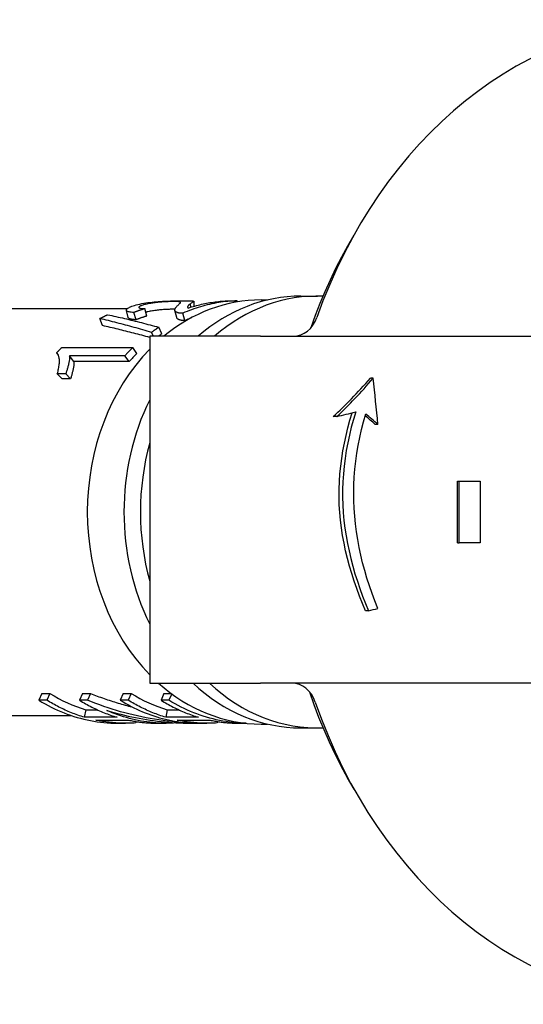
# Model space of a CAD drawing. Header units: millimetres. Extents: x 232 to 500, y 63 to 444.
# Tile 3 of 11: x 279 to 312, y 380 to 444. Entities that reach past the tile are written whole.
import ezdxf

# ---------------------------------------------------------------- set-up
doc = ezdxf.new("R2010")
doc.units = ezdxf.units.MM
doc.layers.add('Detail', color=2, linetype='Continuous')

msp = doc.modelspace()

# ---------------------------------------------------------------- linework, layer by layer
at = {"layer": 'Detail'}
for p, q in [((290.472, 426.037), (290.491, 425.716)), ((292.744, 426.067), (293.286, 426.067)), ((293.288, 425.99), (293.286, 426.067)), ((294.841, 426.122), (295.264, 426.122)), ((297.422, 426.372), (298.486, 426.372)), ((274.692, 425.572), (286.184, 425.572)), ((286.229, 424.978), (286.109, 425.449)), ((286.737, 424.837), (286.602, 425.31)), ((287.425, 425.079), (287.314, 425.56)), ((289.377, 424.977), (289.258, 425.441)), ((289.904, 424.789), (289.765, 425.259)), ((290.29, 425.657), (290.259, 425.876)), ((284.557, 424.456), (284.392, 424.914)), ((287.867, 423.772), (287.741, 424.019)), ((288.405, 423.915), (288.206, 424.352)), ((287.622, 423.772), (287.622, 401.272)), ((294.809, 423.772), (287.622, 423.772)), ((294.809, 423.772), (306.576, 423.772)), ((306.576, 423.772), (313.911, 423.772)), ((281.703, 422.542), (281.592, 422.697)), ((281.921, 423.035), (286.527, 423.035)), ((286.784, 422.646), (286.527, 423.035)), ((286.02, 422.504), (282.431, 422.504)), ((282.707, 422.134), (282.431, 422.504)), ((286.295, 422.134), (282.707, 422.134)), ((286.295, 422.134), (286.02, 422.504)), ((282.18, 421.34), (281.634, 421.34)), ((281.944, 421.013), (281.634, 421.34)), ((282.49, 421.013), (281.944, 421.013)), ((282.49, 421.013), (282.18, 421.34)), ((302.108, 421.043), (301.925, 421.043)), ((299.756, 418.566), (299.518, 418.566)), ((302.414, 418.053), (302.235, 418.053)), ((307.573, 410.372), (307.573, 414.372)), ((307.573, 414.372), (307.679, 414.372)), ((307.679, 414.372), (309.037, 414.372)), ((307.679, 410.372), (307.679, 414.372)), ((309.037, 414.372), (309.037, 410.372)), ((307.573, 410.372), (307.679, 410.372)), ((309.037, 410.372), (307.679, 410.372)), ((301.804, 405.965), (301.616, 405.965)), ((287.622, 401.272), (294.809, 401.272)), ((306.576, 401.272), (294.809, 401.272)), ((313.733, 401.272), (306.576, 401.272)), ((280.626, 400.61), (280.44, 400.165)), ((280.626, 400.61), (281.143, 400.61)), ((281.143, 400.61), (280.957, 400.165)), ((283.265, 400.61), (283.079, 400.165)), ((283.265, 400.61), (283.781, 400.61)), ((283.781, 400.61), (283.595, 400.165)), ((285.903, 400.61), (285.717, 400.165)), ((285.903, 400.61), (286.419, 400.61)), ((286.419, 400.61), (286.234, 400.165)), ((288.542, 400.61), (288.356, 400.165)), ((288.542, 400.61), (289.006, 400.61)), ((289.046, 400.581), (288.872, 400.165)), ((280.957, 400.165), (280.44, 400.165)), ((283.595, 400.165), (283.079, 400.165)), ((286.234, 400.165), (285.717, 400.165)), ((288.872, 400.165), (288.356, 400.165)), ((272.911, 399.172), (282.531, 399.172)), ((283.479, 399.55), (283.382, 399.065)), ((285.504, 399.065), (283.382, 399.065)), ((283.479, 399.55), (284.219, 399.55)), ((288.756, 399.55), (288.659, 399.065)), ((290.781, 399.065), (288.659, 399.065)), ((288.756, 399.55), (289.496, 399.55)), ((284.131, 398.874), (286.253, 398.874)), ((285.535, 398.672), (286.051, 398.672)), ((286.709, 398.789), (286.714, 398.695)), ((288.173, 398.672), (288.69, 398.672)), ((289.352, 398.705), (289.352, 398.695)), ((289.408, 398.874), (291.53, 398.874)), ((290.506, 398.672), (291.328, 398.672)), ((291.986, 398.789), (291.991, 398.695)), ((293.45, 398.672), (293.881, 398.672)), ((294.841, 398.622), (295.264, 398.622)), ((297.422, 398.372), (298.486, 398.372))]:
    msp.add_line(p, q, dxfattribs=at)
at = {"layer": 'Detail', "flags": 128}
for points in [[(298.09, 424.342), (298.375, 425.13), (298.678, 425.909), (298.999, 426.678), (299.337, 427.436), (299.694, 428.183), (300.067, 428.918), (300.457, 429.641), (300.865, 430.351)], [(286.985, 425.856), (287.114, 425.883), (287.245, 425.907), (287.376, 425.929), (287.508, 425.949), (287.64, 425.966), (287.774, 425.981), (287.907, 425.995), (288.042, 426.007), (288.177, 426.017), (288.312, 426.027), (288.448, 426.034), (288.585, 426.041), (288.719, 426.047), (288.85, 426.051), (288.978, 426.055), (289.101, 426.058), (289.22, 426.061), (289.336, 426.063), (289.448, 426.064), (289.555, 426.065), (289.659, 426.066), (289.759, 426.066), (289.856, 426.067), (289.948, 426.067)], [(289.251, 426.02), (289.194, 426.019), (289.134, 426.019), (289.072, 426.018), (289.007, 426.016), (288.94, 426.014), (288.871, 426.012), (288.799, 426.009), (288.724, 426.005), (288.647, 426.001), (288.568, 425.997), (288.486, 425.991), (288.402, 425.985), (288.317, 425.978), (288.233, 425.971), (288.149, 425.963), (288.067, 425.954), (287.985, 425.944), (287.904, 425.934), (287.824, 425.923), (287.744, 425.911), (287.666, 425.898), (287.588, 425.884), (287.511, 425.869), (287.435, 425.853)], [(289.402, 425.734), (289.442, 425.772), (289.477, 425.805), (289.509, 425.835), (289.537, 425.861), (289.562, 425.885), (289.582, 425.905), (289.597, 425.923), (289.609, 425.938), (289.617, 425.952), (289.62, 425.963), (289.62, 425.973), (289.615, 425.981), (289.606, 425.988), (289.593, 425.994), (289.576, 425.999), (289.555, 426.004), (289.531, 426.008), (289.503, 426.011), (289.47, 426.014), (289.434, 426.016), (289.394, 426.018), (289.35, 426.019), (289.302, 426.019), (289.251, 426.02)], [(293.286, 426.067), (293.136, 426.061), (292.986, 426.053), (292.837, 426.042), (292.687, 426.029), (292.538, 426.013), (292.389, 425.995), (292.24, 425.974), (292.091, 425.951), (291.943, 425.926), (291.795, 425.898), (291.647, 425.868), (291.499, 425.835), (291.352, 425.8), (291.205, 425.763), (291.059, 425.723), (290.913, 425.681), (290.768, 425.636), (290.623, 425.589), (290.478, 425.54), (290.335, 425.489), (290.191, 425.435), (290.049, 425.378), (289.907, 425.32), (289.765, 425.259)], [(289.948, 426.067), (290.015, 426.067), (290.077, 426.067), (290.135, 426.066), (290.188, 426.066), (290.236, 426.065), (290.281, 426.064), (290.32, 426.063), (290.355, 426.062), (290.386, 426.06), (290.412, 426.058), (290.433, 426.055), (290.449, 426.052), (290.461, 426.048), (290.469, 426.043), (290.472, 426.037), (290.47, 426.03), (290.463, 426.022), (290.45, 426.011), (290.432, 425.998), (290.408, 425.982), (290.379, 425.962), (290.345, 425.938), (290.305, 425.91), (290.259, 425.876)], [(290.108, 425.599), (290.216, 425.633), (290.324, 425.667), (290.432, 425.699), (290.54, 425.73), (290.649, 425.759), (290.757, 425.787), (290.866, 425.814), (290.976, 425.84), (291.085, 425.864), (291.195, 425.887), (291.305, 425.908), (291.415, 425.929), (291.525, 425.947), (291.635, 425.965), (291.746, 425.981), (291.856, 425.996), (291.967, 426.01), (292.078, 426.022), (292.189, 426.033), (292.299, 426.042), (292.411, 426.051), (292.522, 426.057), (292.633, 426.063), (292.744, 426.067)], [(286.602, 425.31), (286.51, 425.316), (286.428, 425.324), (286.355, 425.334), (286.291, 425.346), (286.237, 425.36), (286.192, 425.376), (286.157, 425.394), (286.131, 425.414), (286.114, 425.435), (286.107, 425.458), (286.11, 425.483), (286.122, 425.508), (286.143, 425.535), (286.173, 425.563), (286.213, 425.591), (286.262, 425.62), (286.32, 425.65), (286.387, 425.68), (286.463, 425.71), (286.549, 425.74), (286.644, 425.769), (286.748, 425.799), (286.862, 425.828), (286.985, 425.856)], [(287.314, 425.56), (287.284, 425.551), (287.254, 425.541), (287.225, 425.531), (287.195, 425.522), (287.165, 425.512), (287.135, 425.502), (287.105, 425.492), (287.075, 425.482), (287.046, 425.472), (287.016, 425.462), (286.986, 425.451), (286.957, 425.441), (286.927, 425.43), (286.897, 425.42), (286.868, 425.409), (286.838, 425.399), (286.809, 425.388), (286.779, 425.377), (286.749, 425.366), (286.72, 425.355), (286.69, 425.344), (286.661, 425.332), (286.632, 425.321), (286.602, 425.31)], [(287.435, 425.853), (287.359, 425.835), (287.289, 425.818), (287.225, 425.8), (287.167, 425.783), (287.116, 425.765), (287.07, 425.748), (287.031, 425.732), (286.997, 425.715), (286.97, 425.699), (286.949, 425.683), (286.934, 425.668), (286.925, 425.653), (286.922, 425.639), (286.925, 425.626), (286.935, 425.614), (286.952, 425.603), (286.975, 425.594), (287.004, 425.585), (287.04, 425.578), (287.082, 425.572), (287.13, 425.567), (287.185, 425.563), (287.247, 425.561), (287.314, 425.56)], [(287.508, 425.361), (287.501, 425.359), (287.495, 425.358), (287.489, 425.357), (287.483, 425.355), (287.477, 425.354), (287.47, 425.352), (287.464, 425.351), (287.458, 425.35), (287.452, 425.348), (287.446, 425.347), (287.441, 425.345), (287.435, 425.344), (287.429, 425.343), (287.423, 425.341), (287.417, 425.34), (287.412, 425.338), (287.406, 425.337), (287.401, 425.336), (287.395, 425.334), (287.39, 425.333), (287.384, 425.331), (287.379, 425.33), (287.373, 425.329), (287.368, 425.327)], [(289.26, 425.522), (289.203, 425.521), (289.144, 425.52), (289.082, 425.519), (289.019, 425.518), (288.953, 425.516), (288.884, 425.513), (288.814, 425.51), (288.741, 425.507), (288.667, 425.503), (288.59, 425.498), (288.51, 425.493), (288.429, 425.487), (288.347, 425.48), (288.267, 425.473), (288.187, 425.465), (288.108, 425.457), (288.03, 425.448), (287.953, 425.438), (287.876, 425.427), (287.801, 425.416), (287.726, 425.404), (287.652, 425.39), (287.58, 425.376), (287.508, 425.361)], [(289.447, 425.291), (289.418, 425.301), (289.392, 425.311), (289.368, 425.323), (289.346, 425.335), (289.326, 425.348), (289.309, 425.362), (289.294, 425.377), (289.282, 425.392), (289.271, 425.408), (289.264, 425.425), (289.258, 425.442), (289.255, 425.46), (289.254, 425.478), (289.256, 425.498), (289.259, 425.519), (289.266, 425.54), (289.274, 425.562), (289.285, 425.585), (289.299, 425.609), (289.314, 425.633), (289.333, 425.658), (289.353, 425.683), (289.376, 425.709), (289.402, 425.734)], [(289.765, 425.259), (289.748, 425.259), (289.731, 425.259), (289.715, 425.259), (289.699, 425.259), (289.683, 425.26), (289.668, 425.26), (289.652, 425.261), (289.638, 425.262), (289.623, 425.262), (289.609, 425.263), (289.595, 425.265), (289.582, 425.266), (289.569, 425.267), (289.556, 425.269), (289.544, 425.27), (289.532, 425.272), (289.52, 425.274), (289.508, 425.276), (289.497, 425.278), (289.487, 425.281), (289.476, 425.283), (289.466, 425.285), (289.456, 425.288), (289.447, 425.291)], [(290.259, 425.876), (290.232, 425.855), (290.207, 425.835), (290.185, 425.815), (290.164, 425.796), (290.146, 425.778), (290.129, 425.761), (290.115, 425.745), (290.103, 425.73), (290.093, 425.716), (290.085, 425.704), (290.08, 425.694), (290.076, 425.684), (290.074, 425.676), (290.072, 425.668), (290.072, 425.66), (290.072, 425.652), (290.073, 425.645), (290.076, 425.638), (290.079, 425.631), (290.083, 425.624), (290.088, 425.617), (290.094, 425.611), (290.101, 425.605), (290.108, 425.599)], [(284.392, 424.914), (284.413, 424.925), (284.434, 424.936), (284.454, 424.947), (284.475, 424.958), (284.495, 424.968), (284.516, 424.979), (284.537, 424.99), (284.557, 425), (284.578, 425.011), (284.599, 425.022), (284.62, 425.032), (284.64, 425.043), (284.661, 425.053), (284.682, 425.063), (284.703, 425.074), (284.724, 425.084), (284.744, 425.094), (284.765, 425.104), (284.786, 425.114), (284.807, 425.124), (284.828, 425.134), (284.849, 425.144), (284.87, 425.154), (284.891, 425.164)], [(287.741, 424.019), (287.6, 424.061), (287.458, 424.102), (287.317, 424.144), (287.176, 424.184), (287.035, 424.225), (286.894, 424.265), (286.754, 424.304), (286.613, 424.344), (286.473, 424.382), (286.333, 424.421), (286.193, 424.459), (286.054, 424.496), (285.915, 424.533), (285.775, 424.57), (285.636, 424.606), (285.497, 424.642), (285.359, 424.678), (285.22, 424.713), (285.082, 424.747), (284.944, 424.781), (284.806, 424.815), (284.668, 424.848), (284.53, 424.881), (284.392, 424.914)], [(284.891, 425.164), (285.027, 425.135), (285.164, 425.106), (285.3, 425.076), (285.437, 425.046), (285.574, 425.015), (285.711, 424.984), (285.848, 424.953), (285.986, 424.921), (286.123, 424.888), (286.261, 424.855), (286.399, 424.822), (286.537, 424.789), (286.675, 424.754), (286.813, 424.72), (286.952, 424.685), (287.091, 424.65), (287.229, 424.614), (287.368, 424.578), (287.508, 424.541), (287.647, 424.504), (287.787, 424.467), (287.926, 424.429), (288.066, 424.39), (288.206, 424.352)], [(286.737, 424.837), (286.698, 424.84), (286.66, 424.842), (286.624, 424.845), (286.59, 424.848), (286.557, 424.851), (286.526, 424.855), (286.496, 424.859), (286.468, 424.864), (286.441, 424.869), (286.416, 424.874), (286.393, 424.879), (286.371, 424.885), (286.35, 424.891), (286.331, 424.898), (286.314, 424.904), (286.298, 424.911), (286.284, 424.919), (286.272, 424.926), (286.261, 424.934), (286.251, 424.942), (286.243, 424.951), (286.237, 424.959), (286.232, 424.968), (286.229, 424.978)], [(287.425, 425.079), (287.396, 425.07), (287.367, 425.06), (287.338, 425.051), (287.31, 425.042), (287.281, 425.032), (287.252, 425.023), (287.223, 425.013), (287.194, 425.004), (287.166, 424.994), (287.137, 424.984), (287.108, 424.974), (287.079, 424.964), (287.051, 424.954), (287.022, 424.944), (286.993, 424.933), (286.965, 424.923), (286.936, 424.913), (286.908, 424.902), (286.879, 424.892), (286.851, 424.881), (286.822, 424.87), (286.794, 424.859), (286.765, 424.848), (286.737, 424.837)], [(289.583, 424.819), (289.569, 424.824), (289.554, 424.829), (289.541, 424.834), (289.528, 424.839), (289.515, 424.844), (289.503, 424.849), (289.491, 424.855), (289.48, 424.861), (289.47, 424.867), (289.46, 424.873), (289.451, 424.88), (289.442, 424.886), (289.433, 424.893), (289.426, 424.9), (289.418, 424.907), (289.412, 424.914), (289.405, 424.921), (289.4, 424.929), (289.395, 424.937), (289.39, 424.944), (289.386, 424.952), (289.383, 424.96), (289.38, 424.969), (289.377, 424.977)], [(289.904, 424.789), (289.887, 424.788), (289.87, 424.788), (289.854, 424.789), (289.838, 424.789), (289.822, 424.789), (289.806, 424.79), (289.791, 424.79), (289.776, 424.791), (289.762, 424.792), (289.748, 424.793), (289.734, 424.794), (289.72, 424.795), (289.707, 424.797), (289.694, 424.798), (289.682, 424.8), (289.669, 424.801), (289.657, 424.803), (289.646, 424.805), (289.635, 424.807), (289.624, 424.809), (289.613, 424.812), (289.603, 424.814), (289.593, 424.817), (289.583, 424.819)], [(287.622, 423.687), (287.493, 423.723), (287.364, 423.759), (287.235, 423.794), (287.106, 423.829), (286.977, 423.863), (286.848, 423.897), (286.72, 423.931), (286.592, 423.964), (286.463, 423.998), (286.335, 424.031), (286.208, 424.063), (286.08, 424.095), (285.952, 424.127), (285.825, 424.159), (285.697, 424.19), (285.57, 424.221), (285.443, 424.251), (285.316, 424.282), (285.189, 424.312), (285.063, 424.341), (284.936, 424.37), (284.81, 424.399), (284.683, 424.428), (284.557, 424.456)], [(288.206, 424.352), (288.187, 424.338), (288.167, 424.325), (288.147, 424.312), (288.128, 424.298), (288.108, 424.285), (288.089, 424.271), (288.069, 424.258), (288.05, 424.244), (288.03, 424.23), (288.011, 424.216), (287.991, 424.203), (287.972, 424.189), (287.953, 424.175), (287.933, 424.161), (287.914, 424.147), (287.895, 424.133), (287.876, 424.119), (287.856, 424.105), (287.837, 424.09), (287.818, 424.076), (287.799, 424.062), (287.779, 424.048), (287.76, 424.033), (287.741, 424.019)], [(281.592, 422.697), (281.605, 422.712), (281.619, 422.726), (281.632, 422.741), (281.646, 422.755), (281.659, 422.769), (281.673, 422.783), (281.687, 422.798), (281.7, 422.812), (281.714, 422.826), (281.728, 422.84), (281.741, 422.854), (281.755, 422.868), (281.769, 422.882), (281.783, 422.896), (281.796, 422.91), (281.81, 422.924), (281.824, 422.938), (281.838, 422.952), (281.852, 422.966), (281.866, 422.98), (281.879, 422.994), (281.893, 423.007), (281.907, 423.021), (281.921, 423.035)], [(281.634, 421.34), (281.658, 421.425), (281.679, 421.508), (281.698, 421.588), (281.715, 421.666), (281.73, 421.741), (281.742, 421.814), (281.753, 421.885), (281.76, 421.954), (281.766, 422.02), (281.769, 422.085), (281.77, 422.147), (281.769, 422.207), (281.765, 422.265), (281.759, 422.319), (281.752, 422.37), (281.742, 422.418), (281.731, 422.463), (281.717, 422.505), (281.701, 422.545), (281.684, 422.581), (281.664, 422.614), (281.642, 422.645), (281.618, 422.673), (281.592, 422.697)], [(286.527, 423.035), (286.506, 423.014), (286.484, 422.992), (286.462, 422.971), (286.441, 422.949), (286.419, 422.927), (286.398, 422.906), (286.377, 422.884), (286.355, 422.862), (286.334, 422.84), (286.313, 422.818), (286.291, 422.796), (286.27, 422.774), (286.249, 422.752), (286.228, 422.73), (286.207, 422.707), (286.186, 422.685), (286.165, 422.663), (286.144, 422.64), (286.123, 422.618), (286.102, 422.595), (286.082, 422.572), (286.061, 422.55), (286.04, 422.527), (286.02, 422.504)], [(282.431, 422.504), (282.433, 422.47), (282.434, 422.435), (282.433, 422.397), (282.431, 422.358), (282.427, 422.317), (282.422, 422.273), (282.415, 422.228), (282.408, 422.181), (282.399, 422.131), (282.388, 422.08), (282.377, 422.026), (282.364, 421.971), (282.351, 421.914), (282.337, 421.858), (282.323, 421.803), (282.308, 421.749), (282.293, 421.695), (282.278, 421.642), (282.263, 421.59), (282.247, 421.538), (282.231, 421.488), (282.214, 421.438), (282.197, 421.389), (282.18, 421.34)], [(282.707, 422.134), (282.71, 422.102), (282.712, 422.067), (282.712, 422.031), (282.711, 421.994), (282.709, 421.954), (282.705, 421.912), (282.7, 421.868), (282.694, 421.823), (282.686, 421.775), (282.677, 421.726), (282.667, 421.674), (282.656, 421.62), (282.644, 421.566), (282.632, 421.512), (282.62, 421.459), (282.607, 421.407), (282.594, 421.355), (282.58, 421.304), (282.566, 421.253), (282.552, 421.204), (282.537, 421.155), (282.521, 421.107), (282.506, 421.06), (282.49, 421.013)], [(300.97, 418.863), (300.821, 418.364), (300.686, 417.862), (300.564, 417.36), (300.456, 416.856), (300.363, 416.352), (300.285, 415.847), (300.222, 415.342), (300.174, 414.837), (300.141, 414.334), (300.124, 413.831), (300.123, 413.33), (300.137, 412.83), (300.167, 412.33), (300.213, 411.83), (300.273, 411.332), (300.347, 410.834), (300.436, 410.338), (300.538, 409.843), (300.654, 409.35), (300.783, 408.859), (300.925, 408.37), (301.079, 407.884), (301.244, 407.4), (301.42, 406.918), (301.607, 406.44), (301.804, 405.965)], [(301.616, 405.965), (301.415, 406.442), (301.224, 406.922), (301.044, 407.405), (300.875, 407.89), (300.717, 408.378), (300.572, 408.868), (300.44, 409.36), (300.321, 409.854), (300.216, 410.35), (300.125, 410.847), (300.049, 411.345), (299.988, 411.844), (299.942, 412.344), (299.911, 412.843), (299.897, 413.343), (299.898, 413.843), (299.916, 414.343), (299.95, 414.843), (299.999, 415.342), (300.063, 415.841), (300.143, 416.339), (300.236, 416.836), (300.344, 417.331), (300.465, 417.825), (300.6, 418.316), (300.748, 418.806)], [(302.405, 406.121), (302.213, 406.606), (302.032, 407.094), (301.862, 407.586), (301.703, 408.08), (301.557, 408.576), (301.423, 409.075), (301.302, 409.576), (301.195, 410.078), (301.101, 410.583), (301.022, 411.088), (300.957, 411.594), (300.906, 412.101), (300.87, 412.608), (300.849, 413.115), (300.844, 413.622), (300.854, 414.13), (300.88, 414.64), (300.921, 415.152), (300.977, 415.664), (301.048, 416.177), (301.134, 416.69), (301.234, 417.203), (301.35, 417.715), (301.479, 418.226), (301.622, 418.735)], [(283.781, 400.61), (283.891, 400.566), (284.001, 400.522), (284.111, 400.479), (284.222, 400.437), (284.332, 400.395), (284.443, 400.355), (284.555, 400.314), (284.666, 400.275), (284.778, 400.236), (284.89, 400.197), (285.002, 400.16), (285.115, 400.123), (285.227, 400.087), (285.34, 400.051), (285.453, 400.016), (285.567, 399.982), (285.68, 399.948), (285.794, 399.916), (285.908, 399.884), (286.022, 399.852), (286.136, 399.821), (286.251, 399.791), (286.365, 399.762), (286.48, 399.733)], [(300.865, 394.392), (300.439, 395.135), (300.031, 395.893), (299.643, 396.664), (299.273, 397.447), (298.922, 398.243), (298.591, 399.051), (298.28, 399.87), (297.989, 400.698)], [(280.44, 400.165), (280.638, 400.045), (280.837, 399.93), (281.038, 399.82), (281.241, 399.715), (281.445, 399.615), (281.651, 399.52), (281.859, 399.429), (282.068, 399.344), (282.278, 399.264), (282.489, 399.188), (282.702, 399.118), (282.916, 399.053), (283.131, 398.993), (283.346, 398.937), (283.563, 398.888), (283.78, 398.843), (283.998, 398.803), (284.216, 398.769), (284.435, 398.739), (284.655, 398.715), (284.875, 398.697), (285.095, 398.683), (285.315, 398.675), (285.535, 398.672)], [(283.382, 399.065), (283.277, 399.097), (283.173, 399.13), (283.068, 399.164), (282.964, 399.2), (282.861, 399.237), (282.757, 399.275), (282.654, 399.314), (282.551, 399.355), (282.449, 399.397), (282.347, 399.44), (282.245, 399.484), (282.143, 399.529), (282.042, 399.576), (281.941, 399.623), (281.841, 399.672), (281.741, 399.722), (281.642, 399.774), (281.542, 399.826), (281.444, 399.879), (281.345, 399.934), (281.248, 399.99), (281.15, 400.047), (281.053, 400.105), (280.957, 400.165)], [(283.079, 400.165), (283.175, 400.105), (283.272, 400.047), (283.37, 399.99), (283.468, 399.934), (283.566, 399.879), (283.665, 399.826), (283.764, 399.774), (283.863, 399.722), (283.963, 399.672), (284.064, 399.623), (284.164, 399.576), (284.266, 399.529), (284.367, 399.484), (284.469, 399.44), (284.571, 399.397), (284.673, 399.355), (284.776, 399.314), (284.879, 399.275), (284.983, 399.237), (285.087, 399.2), (285.191, 399.164), (285.295, 399.13), (285.399, 399.097), (285.504, 399.065)], [(290.188, 398.693), (289.906, 398.708), (289.624, 398.727), (289.342, 398.751), (289.061, 398.778), (288.78, 398.81), (288.499, 398.845), (288.219, 398.885), (287.94, 398.929), (287.661, 398.977), (287.383, 399.028), (287.105, 399.084), (286.829, 399.144), (286.553, 399.208), (286.279, 399.275), (286.005, 399.347), (285.732, 399.423), (285.461, 399.502), (285.19, 399.585), (284.921, 399.672), (284.653, 399.763), (284.386, 399.858), (284.121, 399.957), (283.857, 400.059), (283.595, 400.165)], [(285.717, 400.165), (285.891, 400.059), (286.067, 399.957), (286.243, 399.858), (286.422, 399.764), (286.601, 399.673), (286.782, 399.586), (286.964, 399.503), (287.147, 399.423), (287.331, 399.348), (287.517, 399.276), (287.703, 399.209), (287.89, 399.145), (288.078, 399.085), (288.267, 399.029), (288.457, 398.978), (288.647, 398.93), (288.838, 398.886), (289.03, 398.846), (289.222, 398.81), (289.414, 398.779), (289.607, 398.751), (289.801, 398.727), (289.994, 398.708), (290.188, 398.693)], [(288.659, 399.065), (288.554, 399.097), (288.45, 399.13), (288.345, 399.164), (288.241, 399.2), (288.137, 399.237), (288.034, 399.275), (287.931, 399.314), (287.828, 399.355), (287.726, 399.397), (287.623, 399.44), (287.522, 399.484), (287.42, 399.529), (287.319, 399.576), (287.218, 399.623), (287.118, 399.672), (287.018, 399.722), (286.918, 399.774), (286.819, 399.826), (286.721, 399.879), (286.622, 399.934), (286.524, 399.99), (286.427, 400.047), (286.33, 400.105), (286.234, 400.165)], [(288.356, 400.165), (288.452, 400.105), (288.549, 400.047), (288.647, 399.99), (288.745, 399.934), (288.843, 399.879), (288.942, 399.826), (289.041, 399.774), (289.14, 399.722), (289.24, 399.672), (289.341, 399.623), (289.441, 399.576), (289.542, 399.529), (289.644, 399.484), (289.746, 399.44), (289.848, 399.397), (289.95, 399.355), (290.053, 399.314), (290.156, 399.275), (290.26, 399.237), (290.363, 399.2), (290.467, 399.164), (290.572, 399.13), (290.676, 399.097), (290.781, 399.065)], [(293.877, 398.673), (293.66, 398.677), (293.444, 398.688), (293.228, 398.703), (293.012, 398.723), (292.796, 398.748), (292.581, 398.779), (292.366, 398.814), (292.152, 398.854), (291.939, 398.9), (291.726, 398.95), (291.515, 399.005), (291.304, 399.066), (291.094, 399.131), (290.885, 399.201), (290.677, 399.275), (290.471, 399.355), (290.266, 399.44), (290.062, 399.529), (289.859, 399.623), (289.658, 399.722), (289.459, 399.826), (289.262, 399.934), (289.066, 400.047), (288.872, 400.165)], [(289.352, 398.695), (289.161, 398.684), (288.97, 398.676), (288.778, 398.672), (288.587, 398.672), (288.395, 398.677), (288.204, 398.685), (288.013, 398.697), (287.822, 398.713), (287.631, 398.734), (287.44, 398.758), (287.25, 398.786), (287.06, 398.818), (286.871, 398.854), (286.682, 398.893), (286.494, 398.937), (286.307, 398.985), (286.12, 399.036), (285.934, 399.092), (285.748, 399.151), (285.564, 399.214), (285.381, 399.281), (285.198, 399.352), (285.017, 399.426), (284.836, 399.505)], [(284.836, 399.505), (285.066, 399.437), (285.297, 399.373), (285.528, 399.311), (285.761, 399.252), (285.994, 399.196), (286.227, 399.142), (286.462, 399.092), (286.696, 399.044), (286.932, 398.999), (287.168, 398.957), (287.404, 398.918), (287.641, 398.881), (287.878, 398.848), (288.116, 398.817), (288.354, 398.79), (288.592, 398.765), (288.831, 398.743), (289.07, 398.724), (289.309, 398.708), (289.548, 398.695), (289.787, 398.685), (290.027, 398.677), (290.266, 398.673), (290.506, 398.672)], [(286.714, 398.695), (286.606, 398.688), (286.498, 398.682), (286.39, 398.678), (286.282, 398.674), (286.174, 398.672), (286.066, 398.672), (285.958, 398.672), (285.85, 398.674), (285.742, 398.677), (285.634, 398.681), (285.526, 398.687), (285.418, 398.693), (285.31, 398.702), (285.203, 398.711), (285.095, 398.721), (284.987, 398.733), (284.88, 398.746), (284.772, 398.761), (284.665, 398.776), (284.558, 398.793), (284.451, 398.812), (284.344, 398.831), (284.237, 398.852), (284.131, 398.874)], [(286.253, 398.874), (286.332, 398.857), (286.412, 398.841), (286.491, 398.826), (286.571, 398.812), (286.65, 398.798), (286.73, 398.785), (286.81, 398.773), (286.89, 398.762), (286.97, 398.751), (287.05, 398.74), (287.13, 398.731), (287.21, 398.722), (287.29, 398.714), (287.37, 398.707), (287.45, 398.7), (287.53, 398.694), (287.611, 398.689), (287.691, 398.684), (287.771, 398.68), (287.852, 398.677), (287.932, 398.675), (288.013, 398.673), (288.093, 398.672), (288.173, 398.672)], [(291.991, 398.695), (291.883, 398.688), (291.775, 398.682), (291.667, 398.678), (291.559, 398.674), (291.451, 398.672), (291.343, 398.672), (291.235, 398.672), (291.127, 398.674), (291.019, 398.677), (290.911, 398.681), (290.803, 398.687), (290.695, 398.693), (290.587, 398.702), (290.479, 398.711), (290.372, 398.721), (290.264, 398.733), (290.157, 398.746), (290.049, 398.761), (289.942, 398.776), (289.835, 398.793), (289.728, 398.812), (289.621, 398.831), (289.514, 398.852), (289.408, 398.874)], [(291.53, 398.874), (291.609, 398.857), (291.689, 398.841), (291.768, 398.826), (291.848, 398.812), (291.927, 398.798), (292.007, 398.785), (292.087, 398.773), (292.167, 398.762), (292.246, 398.751), (292.326, 398.74), (292.406, 398.731), (292.487, 398.722), (292.567, 398.714), (292.647, 398.707), (292.727, 398.7), (292.807, 398.694), (292.888, 398.689), (292.968, 398.684), (293.048, 398.68), (293.129, 398.677), (293.209, 398.675), (293.289, 398.673), (293.37, 398.672), (293.45, 398.672)]]:
    msp.add_lwpolyline(points, dxfattribs=at)
at = {"layer": 'Detail'}
for centre, major_axis, ratio, start_param, end_param in [((322.475, 412.372), (0, 31.925), 0.819152, 0, 1.164741), ((294.841, 412.372), (0, 13.75), 0.819152, 0, 0.593317), ((297.422, 412.372), (0, 14), 0.819152, 0, 0.619299), ((298.486, 412.372), (0, 14), 0.819152, 6.250155, 6.902484), ((293.573, 412.372), (0, 13.2), 0.819152, 0.309128, 0.346159), ((296.945, 425.772), (0, -2), 0.819152, 0, 1.164741), ((293.65, 412.372), (0, -13.2), 0.819152, 3.648043, 3.66995), ((294.841, 412.372), (0, -13.75), 0.819152, 3.8372, 5.587578), ((293.573, 412.372), (0, -13.2), 0.819152, 3.820345, 3.879935), ((302.591, 429.798), (-8.635, -13.68), 0.289551, 0.811346, 1.070577), ((302.591, 429.798), (-8.862, -14.04), 0.289551, 0.84567, 1.091183), ((302.591, 347.913), (-8.004, 119.217), 0.046699, 5.338253, 5.369632), ((297.422, 412.372), (0, -14), 0.819152, 4.166132, 5.258646), ((302.591, 421.31), (9.734, 2.966), 0.188323, 4.360037, 4.488083), ((302.591, 411.764), (-8.964, 10.028), 0.313681, 5.087284, 5.155944), ((302.591, 411.764), (-9.2, 10.292), 0.313681, 5.068001, 5.149401), ((298.486, 412.372), (0, -14), 0.819152, 4.386247, 5.038531), ((302.591, 408.01), (9.738, 2.714), 0.175511, 4.582773, 4.644483), ((294.841, 412.372), (0, -13.75), 0.819152, 5.651905, 6.283185), ((297.422, 412.372), (0, -14), 0.819152, 5.627872, 6.283185), ((298.486, 412.372), (0, -14), 0.819152, 5.627872, 6.316215), ((296.84, 399.272), (0, 2), 0.819152, 5.108839, 6.283185), ((286.051, 412.372), (0, -13.2), 0.819152, 5.811978, 6.043038), ((291.328, 412.372), (0, -13.2), 0.819152, 5.811978, 6.043038), ((322.475, 412.372), (0, -31.925), 0.819152, 5.108839, 6.283185)]:
    msp.add_ellipse(centre, major_axis=major_axis, ratio=ratio, start_param=start_param, end_param=end_param, dxfattribs=at)

doc.saveas('drawing.dxf')
